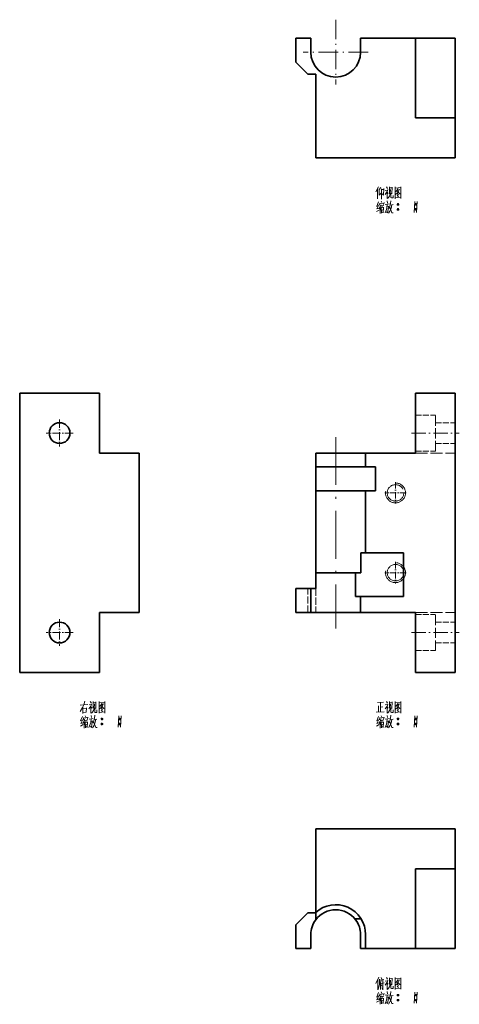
# Model space of a CAD drawing. Extents: x 121 to 426, y 30 to 286.
# Tile 1 of 2: x 121 to 231, y 30 to 277. Entities that reach past the tile are written whole.
import ezdxf

# ---------------------------------------------------------------- set-up
doc = ezdxf.new("R2010")
doc.units = 0
for name, pattern in [('DASHDOT', [18.5, 12, -3, 0.5, -3]), ('DASHED', [15, 12, -3]), ('DASHSPACE', [30, 12, -18])]:
    doc.linetypes.add(name, pattern=pattern)

msp = doc.modelspace()

# ---------------------------------------------------------------- linework, layer by layer
at = {"color": 7, "linetype": 'DASHDOT', "lineweight": 13, "ltscale": 0.40625}
for p, q in [((200, 277.13), (200, 260.88)), ((208.12, 269), (191.88, 269))]:
    msp.add_line(p, q, dxfattribs=at)
at = {"color": 7, "lineweight": 35, "ltscale": 0.15}
for p, q in [((190, 266.5), (190, 272.5)), ((195, 165), (195, 159)), ((210, 159), (210, 165)), ((205, 138.5), (205, 132.5)), ((190, 134.5), (190, 128.5)), ((193.75, 134.5), (193.75, 128.5)), ((190, 44.26), (190, 50.26))]:
    msp.add_line(p, q, dxfattribs=at)
at = {"color": 7, "lineweight": 35, "ltscale": 0.09375}
for p, q in [((193.75, 272.5), (190, 272.5)), ((193.75, 134.5), (190, 134.5)), ((193.75, 128.5), (190, 128.5)), ((193.75, 44.26), (190, 44.26))]:
    msp.add_line(p, q, dxfattribs=at)
at = {"color": 7, "lineweight": 35, "ltscale": 0.0875}
for p, q in [((193.75, 272.5), (193.75, 269)), ((206.25, 269), (206.25, 272.5)), ((195, 165), (195, 168.5)), ((207.5, 165), (207.5, 168.5)), ((193.75, 44.26), (193.75, 47.76)), ((206.25, 44.26), (206.25, 47.76)), ((207.5, 47.76), (207.5, 44.26))]:
    msp.add_line(p, q, dxfattribs=at)
at = {"color": 7, "lineweight": 35, "ltscale": 0.34375}
for p, q in [((220, 272.5), (206.25, 272.5)), ((220, 128.5), (206.25, 128.5))]:
    msp.add_line(p, q, dxfattribs=at)
at = {"color": 7, "lineweight": 35, "ltscale": 0.25}
for p, q in [((230, 272.5), (220, 272.5)), ((220, 252.5), (230, 252.5)), ((230, 242.5), (230, 252.5)), ((230, 183.5), (220, 183.5)), ((150.76, 168.5), (140.76, 168.5)), ((195, 138.5), (205, 138.5)), ((150.76, 128.5), (140.76, 128.5)), ((230, 113.5), (220, 113.5)), ((230, 74.26), (230, 64.26)), ((220, 64.26), (230, 64.26)), ((230, 44.26), (220, 44.26))]:
    msp.add_line(p, q, dxfattribs=at)
at = {"color": 7, "lineweight": 35}
for p, q in [((220, 272.5), (220, 252.5)), ((230, 252.5), (230, 272.5)), ((195, 242.5), (195, 263.5)), ((230, 242.5), (195, 242.5)), ((120.76, 183.5), (140.76, 183.5)), ((120.76, 113.5), (120.76, 183.5)), ((230, 113.5), (230, 183.5)), ((150.76, 128.5), (150.76, 168.5)), ((195, 138.5), (195, 159)), ((140.76, 113.5), (120.76, 113.5)), ((195, 74.26), (230, 74.26)), ((195, 53.35), (195, 74.26)), ((220, 64.26), (220, 44.26)), ((230, 44.26), (230, 64.26))]:
    msp.add_line(p, q, dxfattribs=at)
at = {"color": 7, "lineweight": 35, "ltscale": 0.106066}
for p, q in [((190, 266.5), (193, 263.5)), ((190, 50.26), (193, 53.26))]:
    msp.add_line(p, q, dxfattribs=at)
at = {"color": 7, "lineweight": 35, "ltscale": 0.05}
for p, q in [((193, 263.5), (195, 263.5)), ((195, 53.26), (193, 53.26))]:
    msp.add_line(p, q, dxfattribs=at)
at = {"color": 7, "lineweight": 35, "ltscale": 0.375}
for p, q in [((140.76, 168.5), (140.76, 183.5)), ((220, 168.5), (220, 183.5)), ((140.76, 128.5), (140.76, 113.5)), ((220, 128.5), (220, 113.5))]:
    msp.add_line(p, q, dxfattribs=at)
at = {"color": 7, "linetype": 'DASHED', "lineweight": 13, "ltscale": 0.125}
for p, q in [((220, 178), (225, 178)), ((225, 176.1), (230, 176.1)), ((225, 170.9), (230, 170.9)), ((220, 169), (225, 169)), ((220, 128), (225, 128)), ((225, 126.1), (230, 126.1)), ((220, 119), (225, 119)), ((225, 120.9), (230, 120.9))]:
    msp.add_line(p, q, dxfattribs=at)
at = {"color": 7, "linetype": 'DASHED', "lineweight": 13, "ltscale": 0.013772}
for p, q in [((225, 177.45), (225, 178)), ((225, 127.45), (225, 128))]:
    msp.add_line(p, q, dxfattribs=at)
at = {"color": 7, "linetype": 'DASHDOT', "lineweight": 13, "ltscale": 0.169}
for p, q in [((130.76, 176.88), (130.76, 170.12)), ((134.14, 173.5), (127.38, 173.5)), ((130.76, 126.88), (130.76, 120.12)), ((134.14, 123.5), (127.38, 123.5))]:
    msp.add_line(p, q, dxfattribs=at)
at = {"color": 7, "linetype": 'DASHED', "lineweight": 13, "ltscale": 0.211228}
for p, q in [((225, 169), (225, 177.45)), ((225, 119), (225, 127.45))]:
    msp.add_line(p, q, dxfattribs=at)
at = {"color": 7, "linetype": 'DASHDOT', "lineweight": 13, "ltscale": 0.3}
for p, q in [((219, 173.5), (231, 173.5)), ((219, 123.5), (231, 123.5))]:
    msp.add_line(p, q, dxfattribs=at)
at = {"color": 7, "linetype": 'DASHDOT', "lineweight": 13}
msp.add_line((200, 172.5), (200, 124.5), dxfattribs=at)
at = {"color": 7, "lineweight": 35, "ltscale": 0.3125}
for p, q in [((195, 168.5), (207.5, 168.5)), ((207.5, 168.5), (220, 168.5)), ((195, 165), (207.5, 165)), ((195, 159), (207.5, 159)), ((193.75, 128.5), (206.25, 128.5)), ((207.5, 44.26), (220, 44.26))]:
    msp.add_line(p, q, dxfattribs=at)
at = {"color": 7, "linetype": 'DASHED', "lineweight": 13, "ltscale": 0.25}
for p, q in [((220, 168.5), (230, 168.5)), ((220, 128.5), (230, 128.5))]:
    msp.add_line(p, q, dxfattribs=at)
at = {"color": 7, "lineweight": 35, "ltscale": 0.0625}
for p, q in [((207.5, 165), (210, 165)), ((207.5, 159), (210, 159))]:
    msp.add_line(p, q, dxfattribs=at)
at = {"color": 7, "linetype": 'DASHDOT', "lineweight": 13, "ltscale": 0.134355}
for p, q in [((215, 161.19), (215, 155.81)), ((217.69, 158.5), (212.31, 158.5)), ((215, 141.19), (215, 135.81)), ((217.69, 138.5), (212.31, 138.5))]:
    msp.add_line(p, q, dxfattribs=at)
at = {"color": 7, "lineweight": 35, "ltscale": 0.3875}
msp.add_line((207.5, 143.5), (207.5, 159), dxfattribs=at)
at = {"color": 7, "lineweight": 35, "ltscale": 0.028893}
msp.add_line((207.5, 143.5), (206.34, 143.5), dxfattribs=at)
at = {"color": 7, "lineweight": 35, "ltscale": 0.125}
msp.add_line((206.34, 138.5), (206.34, 143.5), dxfattribs=at)
at = {"color": 7, "lineweight": 35, "ltscale": 0.2375}
msp.add_line((207.5, 143.5), (217, 143.5), dxfattribs=at)
at = {"color": 7, "lineweight": 35, "ltscale": 0.275}
msp.add_line((217, 132.5), (217, 143.5), dxfattribs=at)
at = {"color": 7, "lineweight": 35, "ltscale": 0.1}
for p, q in [((195, 134.5), (195, 138.5)), ((206.25, 132.5), (206.25, 128.5))]:
    msp.add_line(p, q, dxfattribs=at)
at = {"color": 7, "lineweight": 35, "ltscale": 0.033607}
for p, q in [((206.34, 138.5), (205, 138.5)), ((206.34, 51.76), (205, 51.76))]:
    msp.add_line(p, q, dxfattribs=at)
at = {"color": 7, "linetype": 'DASHED', "lineweight": 13, "ltscale": 0.15}
for p, q in [((193, 128.5), (193, 134.5)), ((195, 134.5), (195, 128.5))]:
    msp.add_line(p, q, dxfattribs=at)
at = {"color": 7, "lineweight": 35, "ltscale": 0.03125}
for p, q in [((193.75, 134.5), (195, 134.5)), ((205, 132.5), (206.25, 132.5))]:
    msp.add_line(p, q, dxfattribs=at)
at = {"color": 7, "lineweight": 35, "ltscale": 0.26875}
msp.add_line((217, 132.5), (206.25, 132.5), dxfattribs=at)
at = {"color": 7, "lineweight": 35, "ltscale": 0.002254}
msp.add_line((195, 53.35), (195, 53.26), dxfattribs=at)
at = {"color": 7, "lineweight": 35, "ltscale": 0.04375}
msp.add_line((195, 51.51), (195, 53.26), dxfattribs=at)
at = {"color": 7, "lineweight": 35, "ltscale": 0.00625}
msp.add_line((205, 51.76), (205, 51.51), dxfattribs=at)
at = {"color": 7, "lineweight": 35, "ltscale": 0.031251}
msp.add_line((207.5, 44.26), (206.25, 44.26), dxfattribs=at)
at = {"color": 7, "lineweight": 13}
for points in [[(210.7, 235.26), (210.1, 233.96)], [(210.49, 232.21), (210.49, 233.44), (210.49, 234.7)], [(210.91, 234.56), (211.33, 235.08)], [(210.91, 234.7), (210.91, 233.12)], [(211.47, 234.73), (211.47, 233.44), (211.47, 232.11)], [(211.47, 234.52), (211.99, 234.59)], [(211.96, 233.12), (212.07, 234.84)], [(213.04, 234.56), (212.87, 234.07), (212.38, 233.33)], [(212.7, 235.22), (212.98, 234.8)], [(213.46, 235.19), (213.46, 233.51)], [(214.13, 235.01), (213.46, 234.94)], [(213.78, 234.59), (213.68, 233.54)], [(214.06, 233.44), (214.13, 235.12)], [(214.9, 235.22), (214.9, 233.75), (214.9, 232.25)], [(214.9, 235.19), (214.9, 233.79), (214.9, 232.39)], [(216.37, 235.05), (214.9, 234.91)], [(215.67, 234.77), (215.11, 233.96)], [(215.67, 234), (216.02, 234.63)], [(216.34, 232.42), (216.34, 233.79), (216.37, 235.19)], [(210.91, 233.12), (211.43, 233.65)], [(211.96, 233.12), (211.68, 233.47)], [(212.41, 234.35), (212.98, 234.42)], [(212.87, 234.07), (212.87, 232.28)], [(212.87, 233.89), (213.18, 233.58)], [(212.98, 232.28), (213.26, 232.56)], [(213.26, 232.56), (213.5, 232.91)], [(213.68, 233.54), (213.5, 232.91)], [(213.82, 232.56), (213.82, 233.65)], [(213.96, 232.46), (213.82, 232.56)], [(214.38, 232.46), (213.96, 232.46)], [(214.38, 233.09), (214.38, 232.46)], [(214.9, 232.49), (216.26, 232.6)], [(214.97, 233.3), (215.46, 233.72)], [(215.43, 234.21), (216.12, 233.47)], [(215.43, 233.12), (215.77, 232.74)], [(215.46, 234.42), (215.91, 234.49)], [(215.46, 233.72), (215.67, 234)], [(215.53, 233.51), (215.77, 233.23)], [(216.12, 233.47), (216.3, 233.51)], [(216.34, 232.32), (216.34, 232.42), (216.26, 232.6)], [(210.66, 230.46), (210.24, 230.32)], [(210.74, 231.48), (210.28, 230.39)], [(210.32, 229.69), (210.84, 229.87)], [(210.8, 230.71), (210.35, 229.69)], [(211.12, 230.18), (210.8, 229.69)], [(211.05, 231.16), (210.95, 230.6)], [(211.05, 231.02), (212.1, 231.16)], [(211.29, 230.74), (211.12, 230.18)], [(211.15, 230.25), (211.15, 228.54)], [(211.37, 230.46), (212.07, 230.57)], [(211.43, 231.65), (211.61, 231.27)], [(211.43, 230.04), (211.47, 228.64)], [(211.43, 229.94), (211.96, 230.01)], [(211.68, 230.5), (211.61, 229.94)], [(211.99, 230.11), (211.93, 228.71)], [(212.13, 231.27), (211.99, 230.81)], [(212.9, 230.88), (212.8, 229.97), (212.7, 229.55), (212.38, 228.68)], [(212.41, 230.81), (213.46, 230.95)], [(213.22, 230.39), (213.12, 229.55), (212.98, 228.71), (212.76, 228.99)], [(212.84, 230.22), (213.22, 230.29)], [(212.9, 231.72), (213.01, 231.16)], [(213.6, 230.39), (213.43, 229.83)], [(213.54, 230.15), (214.1, 228.71)], [(213.74, 231.02), (213.6, 230.39)], [(213.88, 229.76), (213.6, 229.13)], [(213.68, 230.64), (214.38, 230.78)], [(213.82, 231.76), (213.74, 231.02)], [(214.1, 230.71), (213.88, 229.76)], [(215.43, 230.85), (215.81, 230.85)], [(215.43, 229.59), (215.81, 229.59)], [(215.46, 230.95), (215.77, 230.95)], [(215.46, 230.71), (215.77, 230.71)], [(215.46, 229.69), (215.77, 229.69)], [(219.87, 231.58), (219.76, 230.18), (219.66, 228.78)], [(219.87, 230.85), (220.26, 230.85)], [(219.87, 229.59), (220.26, 229.59)], [(219.9, 230.95), (220.22, 230.95)], [(219.9, 230.71), (220.22, 230.71)], [(219.9, 229.69), (220.22, 229.69)], [(220.46, 231.58), (220.36, 230.18), (220.26, 228.78)], [(210.21, 229.03), (210.91, 229.41)], [(211.47, 229.38), (211.85, 229.45)], [(211.93, 228.89), (211.51, 228.82)], [(213.6, 229.13), (213.22, 228.61)], [(214.1, 228.71), (214.41, 228.71)], [(215.46, 229.45), (215.77, 229.45)], [(219.9, 229.45), (220.22, 229.45)], [(137.09, 106.32), (136.81, 105.35)], [(138.46, 106.22), (138.74, 105.8)], [(139.22, 106.18), (139.22, 104.5)], [(140.66, 106.22), (140.66, 104.75), (140.66, 103.25)], [(140.66, 106.18), (140.66, 104.79), (140.66, 103.39)], [(142.1, 103.42), (142.1, 104.79), (142.13, 106.18)], [(212.7, 106.22), (212.98, 105.8)], [(213.46, 106.18), (213.46, 104.5)], [(214.9, 106.22), (214.9, 104.75), (214.9, 103.25)], [(214.9, 106.18), (214.9, 104.79), (214.9, 103.39)], [(216.34, 103.42), (216.34, 104.79), (216.37, 106.18)], [(135.9, 103.74), (136.49, 104.68)], [(135.93, 105.28), (137.89, 105.49)], [(136.49, 104.68), (136.81, 105.35)], [(136.56, 104.75), (136.56, 103.18)], [(136.56, 104.43), (137.47, 104.54)], [(137.51, 104.64), (137.4, 103.56)], [(138.8, 105.56), (138.63, 105.07), (138.14, 104.33)], [(138.17, 105.35), (138.74, 105.42)], [(138.63, 105.07), (138.63, 103.28)], [(138.63, 104.89), (138.94, 104.57)], [(139.01, 103.56), (139.26, 103.91)], [(139.89, 106.01), (139.22, 105.94)], [(139.43, 104.54), (139.26, 103.91)], [(139.54, 105.59), (139.43, 104.54)], [(139.57, 103.56), (139.57, 104.64)], [(139.82, 104.43), (139.89, 106.11)], [(140.13, 104.08), (140.13, 103.46)], [(142.13, 106.04), (140.66, 105.9)], [(140.73, 104.29), (141.22, 104.71)], [(141.43, 105.76), (140.87, 104.96)], [(141.18, 105.21), (141.88, 104.47)], [(141.18, 104.12), (141.53, 103.74)], [(141.22, 105.42), (141.67, 105.49)], [(141.22, 104.71), (141.43, 105)], [(141.29, 104.5), (141.53, 104.22)], [(141.43, 105), (141.78, 105.62)], [(141.88, 104.47), (142.06, 104.5)], [(210.46, 105.94), (211.96, 106.01)], [(210.74, 105.14), (210.74, 103.56)], [(211.23, 105.94), (211.23, 104.79), (211.23, 103.6)], [(211.23, 104.82), (211.85, 104.89)], [(213.04, 105.56), (212.87, 105.07), (212.38, 104.33)], [(212.41, 105.35), (212.98, 105.42)], [(212.87, 105.07), (212.87, 103.28)], [(212.87, 104.89), (213.18, 104.57)], [(213.26, 103.56), (213.5, 103.91)], [(214.13, 106.01), (213.46, 105.94)], [(213.68, 104.54), (213.5, 103.91)], [(213.78, 105.59), (213.68, 104.54)], [(213.82, 103.56), (213.82, 104.64)], [(214.06, 104.43), (214.13, 106.11)], [(214.38, 104.08), (214.38, 103.46)], [(216.37, 106.04), (214.9, 105.9)], [(214.97, 104.29), (215.46, 104.71)], [(215.67, 105.76), (215.11, 104.96)], [(215.43, 105.21), (216.12, 104.47)], [(215.43, 104.12), (215.77, 103.74)], [(215.46, 105.42), (215.91, 105.49)], [(215.46, 104.71), (215.67, 105)], [(215.53, 104.5), (215.77, 104.22)], [(215.67, 105), (216.02, 105.62)], [(216.12, 104.47), (216.3, 104.5)], [(136.42, 101.46), (136, 101.32)], [(136.49, 102.47), (136.04, 101.39)], [(136.56, 101.71), (136.11, 100.69)], [(137.47, 103.56), (136.56, 103.46)], [(136.81, 102.16), (136.71, 101.6)], [(136.81, 102.02), (137.86, 102.16)], [(137.05, 101.74), (136.88, 101.18)], [(136.91, 101.25), (136.91, 99.54)], [(137.12, 101.46), (137.82, 101.57)], [(137.19, 102.65), (137.37, 102.26)], [(137.44, 101.5), (137.37, 100.93)], [(137.89, 102.26), (137.75, 101.81)], [(138.66, 101.88), (138.56, 100.97), (138.46, 100.55), (138.14, 99.68)], [(138.17, 101.81), (139.22, 101.95)], [(138.98, 101.39), (138.88, 100.55), (138.74, 99.71), (138.52, 99.99)], [(138.6, 101.22), (138.98, 101.29)], [(138.66, 102.72), (138.77, 102.16)], [(138.74, 103.28), (139.01, 103.56)], [(139.36, 101.39), (139.19, 100.83)], [(139.5, 102.02), (139.36, 101.39)], [(139.43, 101.64), (140.13, 101.78)], [(139.57, 102.75), (139.5, 102.02)], [(139.71, 103.46), (139.57, 103.56)], [(139.85, 101.71), (139.64, 100.76)], [(140.13, 103.46), (139.71, 103.46)], [(140.66, 103.49), (142.02, 103.6)], [(141.18, 101.85), (141.57, 101.85)], [(141.22, 101.95), (141.53, 101.95)], [(141.22, 101.71), (141.53, 101.71)], [(142.1, 103.32), (142.1, 103.42), (142.02, 103.6)], [(145.63, 102.58), (145.52, 101.18), (145.42, 99.78)], [(145.63, 101.85), (146.01, 101.85)], [(145.66, 101.95), (145.98, 101.95)], [(145.66, 101.71), (145.98, 101.71)], [(146.22, 102.58), (146.12, 101.18), (146.01, 99.78)], [(210.18, 103.53), (212.13, 103.63)], [(210.66, 101.46), (210.24, 101.32)], [(210.74, 102.47), (210.28, 101.39)], [(210.8, 101.71), (210.35, 100.69)], [(211.05, 102.16), (210.95, 101.6)], [(211.05, 102.02), (212.1, 102.16)], [(211.29, 101.74), (211.12, 101.18)], [(211.15, 101.25), (211.15, 99.54)], [(211.37, 101.46), (212.07, 101.57)], [(211.43, 102.65), (211.61, 102.26)], [(211.68, 101.5), (211.61, 100.93)], [(212.13, 102.26), (211.99, 101.81)], [(212.9, 101.88), (212.8, 100.97), (212.7, 100.55), (212.38, 99.68)], [(212.41, 101.81), (213.46, 101.95)], [(213.22, 101.39), (213.12, 100.55), (212.98, 99.71), (212.76, 99.99)], [(212.84, 101.22), (213.22, 101.29)], [(212.9, 102.72), (213.01, 102.16)], [(212.98, 103.28), (213.26, 103.56)], [(213.6, 101.39), (213.43, 100.83)], [(213.74, 102.02), (213.6, 101.39)], [(213.68, 101.64), (214.38, 101.78)], [(213.82, 102.75), (213.74, 102.02)], [(213.96, 103.46), (213.82, 103.56)], [(214.1, 101.71), (213.88, 100.76)], [(214.38, 103.46), (213.96, 103.46)], [(214.9, 103.49), (216.26, 103.6)], [(215.43, 101.85), (215.81, 101.85)], [(215.46, 101.95), (215.77, 101.95)], [(215.46, 101.71), (215.77, 101.71)], [(216.34, 103.32), (216.34, 103.42), (216.26, 103.6)], [(219.87, 102.58), (219.76, 101.18), (219.66, 99.78)], [(219.87, 101.85), (220.26, 101.85)], [(219.9, 101.95), (220.22, 101.95)], [(219.9, 101.71), (220.22, 101.71)], [(220.46, 102.58), (220.36, 101.18), (220.26, 99.78)], [(135.97, 100.03), (136.67, 100.41)], [(136.07, 100.69), (136.6, 100.86)], [(136.88, 101.18), (136.56, 100.69)], [(137.19, 101.04), (137.23, 99.64)], [(137.19, 100.93), (137.72, 101)], [(137.23, 100.38), (137.61, 100.44)], [(137.68, 99.89), (137.26, 99.82)], [(137.75, 101.11), (137.68, 99.71)], [(139.36, 100.13), (138.98, 99.61)], [(139.29, 101.14), (139.85, 99.71)], [(139.64, 100.76), (139.36, 100.13)], [(139.85, 99.71), (140.17, 99.71)], [(141.18, 100.58), (141.57, 100.58)], [(141.22, 100.69), (141.53, 100.69)], [(141.22, 100.44), (141.53, 100.44)], [(145.63, 100.58), (146.01, 100.58)], [(145.66, 100.69), (145.98, 100.69)], [(145.66, 100.44), (145.98, 100.44)], [(210.21, 100.03), (210.91, 100.41)], [(210.32, 100.69), (210.84, 100.86)], [(211.12, 101.18), (210.8, 100.69)], [(211.43, 101.04), (211.47, 99.64)], [(211.43, 100.93), (211.96, 101)], [(211.47, 100.38), (211.85, 100.44)], [(211.93, 99.89), (211.51, 99.82)], [(211.99, 101.11), (211.93, 99.71)], [(213.6, 100.13), (213.22, 99.61)], [(213.54, 101.14), (214.1, 99.71)], [(213.88, 100.76), (213.6, 100.13)], [(214.1, 99.71), (214.41, 99.71)], [(215.43, 100.58), (215.81, 100.58)], [(215.46, 100.69), (215.77, 100.69)], [(215.46, 100.44), (215.77, 100.44)], [(219.87, 100.58), (220.26, 100.58)], [(219.9, 100.69), (220.22, 100.69)], [(219.9, 100.44), (220.22, 100.44)], [(210.8, 37.09), (210.1, 35.48)], [(211.37, 37.05), (211.57, 36.56)], [(210.56, 36.42), (210.56, 35.2), (210.56, 33.94)], [(210.84, 34.67), (210.66, 34.04)], [(210.95, 35.3), (210.84, 34.67)], [(210.98, 36.6), (210.95, 35.3)], [(210.98, 36.35), (212.1, 36.53)], [(211.26, 35.72), (211.01, 35.27)], [(211.37, 36.25), (211.26, 35.72)], [(211.26, 35.72), (211.26, 33.97)], [(211.37, 35.55), (212.17, 35.69)], [(211.43, 35.3), (211.57, 34.88)], [(211.82, 36.35), (211.82, 35.16), (211.82, 33.94)], [(213.04, 36.32), (212.87, 35.83), (212.38, 35.09)], [(212.41, 36.11), (212.98, 36.18)], [(212.7, 36.98), (212.98, 36.56)], [(212.87, 35.83), (212.87, 34.04)], [(212.87, 35.65), (213.18, 35.34)], [(213.26, 34.32), (213.5, 34.67)], [(213.46, 36.95), (213.46, 35.27)], [(214.13, 36.77), (213.46, 36.7)], [(213.68, 35.3), (213.5, 34.67)], [(213.78, 36.35), (213.68, 35.3)], [(213.82, 34.32), (213.82, 35.41)], [(214.06, 35.2), (214.13, 36.88)], [(214.38, 34.85), (214.38, 34.22)], [(214.9, 36.98), (214.9, 35.51), (214.9, 34.01)], [(214.9, 36.95), (214.9, 35.55), (214.9, 34.15)], [(216.37, 36.81), (214.9, 36.67)], [(214.97, 35.06), (215.46, 35.48)], [(215.67, 36.53), (215.11, 35.72)], [(215.43, 35.97), (216.12, 35.23)], [(215.43, 34.88), (215.77, 34.5)], [(215.46, 36.18), (215.91, 36.25)], [(215.46, 35.48), (215.67, 35.76)], [(215.53, 35.27), (215.77, 34.99)], [(215.67, 35.76), (216.02, 36.39)], [(216.12, 35.23), (216.3, 35.27)], [(216.34, 34.18), (216.34, 35.55), (216.37, 36.95)], [(210.66, 32.22), (210.24, 32.08)], [(210.74, 33.24), (210.28, 32.15)], [(210.8, 32.47), (210.35, 31.45)], [(211.05, 32.92), (210.95, 32.36)], [(211.05, 32.78), (212.1, 32.92)], [(211.29, 32.5), (211.12, 31.94)], [(211.37, 32.22), (212.07, 32.33)], [(211.43, 33.41), (211.61, 33.03)], [(211.82, 33.94), (211.54, 34.39)], [(211.68, 32.26), (211.61, 31.7)], [(212.13, 33.03), (211.99, 32.57)], [(212.9, 32.64), (212.8, 31.73), (212.7, 31.31), (212.38, 30.44)], [(212.41, 32.57), (213.46, 32.71)], [(213.22, 32.15), (213.12, 31.31), (212.98, 30.47), (212.76, 30.75)], [(212.9, 33.48), (213.01, 32.92)], [(212.98, 34.04), (213.26, 34.32)], [(213.6, 32.15), (213.43, 31.59)], [(213.74, 32.78), (213.6, 32.15)], [(213.68, 32.4), (214.38, 32.54)], [(213.82, 33.52), (213.74, 32.78)], [(213.96, 34.22), (213.82, 34.32)], [(214.1, 32.47), (213.88, 31.52)], [(214.38, 34.22), (213.96, 34.22)], [(214.9, 34.25), (216.26, 34.36)], [(215.43, 32.61), (215.81, 32.61)], [(215.46, 32.71), (215.77, 32.71)], [(215.46, 32.47), (215.77, 32.47)], [(216.34, 34.08), (216.34, 34.18), (216.26, 34.36)], [(219.87, 33.34), (219.76, 31.94), (219.66, 30.54)], [(219.87, 32.61), (220.26, 32.61)], [(219.9, 32.71), (220.22, 32.71)], [(219.9, 32.47), (220.22, 32.47)], [(220.46, 33.34), (220.36, 31.94), (220.26, 30.54)], [(210.21, 30.79), (210.91, 31.17)], [(210.32, 31.45), (210.84, 31.63)], [(211.12, 31.94), (210.8, 31.45)], [(211.15, 32.01), (211.15, 30.3)], [(211.43, 31.8), (211.47, 30.4)], [(211.43, 31.7), (211.96, 31.77)], [(211.47, 31.14), (211.85, 31.21)], [(211.93, 30.65), (211.51, 30.58)], [(211.99, 31.87), (211.93, 30.47)], [(212.84, 31.98), (213.22, 32.05)], [(213.6, 30.89), (213.22, 30.37)], [(213.54, 31.91), (214.1, 30.47)], [(213.88, 31.52), (213.6, 30.89)], [(214.1, 30.47), (214.41, 30.47)], [(215.43, 31.35), (215.81, 31.35)], [(215.46, 31.45), (215.77, 31.45)], [(215.46, 31.21), (215.77, 31.21)], [(219.87, 31.35), (220.26, 31.35)], [(219.9, 31.45), (220.22, 31.45)], [(219.9, 31.21), (220.22, 31.21)]]:
    msp.add_lwpolyline(points, dxfattribs=at)
for points in [[(215.53, 230.64), (215.71, 230.64), (215.81, 230.74), (215.81, 230.92), (215.71, 231.02), (215.53, 231.02), (215.43, 230.92), (215.43, 230.74)], [(215.53, 229.38), (215.71, 229.38), (215.81, 229.48), (215.81, 229.66), (215.71, 229.76), (215.53, 229.76), (215.43, 229.66), (215.43, 229.48)], [(219.98, 230.64), (220.15, 230.64), (220.26, 230.74), (220.26, 230.92), (220.15, 231.02), (219.98, 231.02), (219.87, 230.92), (219.87, 230.74)], [(219.98, 229.38), (220.15, 229.38), (220.26, 229.48), (220.26, 229.66), (220.15, 229.76), (219.98, 229.76), (219.87, 229.66), (219.87, 229.48)], [(141.29, 101.64), (141.46, 101.64), (141.57, 101.74), (141.57, 101.92), (141.46, 102.02), (141.29, 102.02), (141.18, 101.92), (141.18, 101.74)], [(145.74, 101.64), (145.91, 101.64), (146.01, 101.74), (146.01, 101.92), (145.91, 102.02), (145.74, 102.02), (145.63, 101.92), (145.63, 101.74)], [(215.53, 101.64), (215.71, 101.64), (215.81, 101.74), (215.81, 101.92), (215.71, 102.02), (215.53, 102.02), (215.43, 101.92), (215.43, 101.74)], [(219.98, 101.64), (220.15, 101.64), (220.26, 101.74), (220.26, 101.92), (220.15, 102.02), (219.98, 102.02), (219.87, 101.92), (219.87, 101.74)], [(141.29, 100.38), (141.46, 100.38), (141.57, 100.48), (141.57, 100.65), (141.46, 100.76), (141.29, 100.76), (141.18, 100.65), (141.18, 100.48)], [(145.74, 100.38), (145.91, 100.38), (146.01, 100.48), (146.01, 100.65), (145.91, 100.76), (145.74, 100.76), (145.63, 100.65), (145.63, 100.48)], [(215.53, 100.38), (215.71, 100.38), (215.81, 100.48), (215.81, 100.65), (215.71, 100.76), (215.53, 100.76), (215.43, 100.65), (215.43, 100.48)], [(219.98, 100.38), (220.15, 100.38), (220.26, 100.48), (220.26, 100.65), (220.15, 100.76), (219.98, 100.76), (219.87, 100.65), (219.87, 100.48)], [(215.53, 32.4), (215.71, 32.4), (215.81, 32.5), (215.81, 32.68), (215.71, 32.78), (215.53, 32.78), (215.43, 32.68), (215.43, 32.5)], [(219.98, 32.4), (220.15, 32.4), (220.26, 32.5), (220.26, 32.68), (220.15, 32.78), (219.98, 32.78), (219.87, 32.68), (219.87, 32.5)], [(215.53, 31.14), (215.71, 31.14), (215.81, 31.24), (215.81, 31.42), (215.71, 31.52), (215.53, 31.52), (215.43, 31.42), (215.43, 31.24)], [(219.98, 31.14), (220.15, 31.14), (220.26, 31.24), (220.26, 31.42), (220.15, 31.52), (219.98, 31.52), (219.87, 31.42), (219.87, 31.24)]]:
    msp.add_lwpolyline(points, close=True, dxfattribs=at)
at = {"color": 7, "lineweight": 35}
for centre in [(130.76, 173.5), (130.76, 123.5)]:
    msp.add_circle(centre, 2.6, dxfattribs=at)
at = {"color": 7, "linetype": 'DASHED', "lineweight": 13}
for centre in [(215, 158.5), (215, 138.5)]:
    msp.add_circle(centre, 2.07, dxfattribs=at)
at = {"color": 7, "lineweight": 35}
for centre, radius, start, end in [((200, 269), 6.25, 180, 0), ((200, 47.76), 7.5, 0, 131.8103), ((200, 47.76), 6.25, 36.8699, 143.1301), ((200, 47.76), 6.25, 143.1301, 180), ((200, 47.76), 6.25, 360, 36.8699)]:
    msp.add_arc(centre, radius, start, end, dxfattribs=at)
at = {"color": 7, "linetype": 'DASHSPACE', "lineweight": 13}
for centre in [(215, 158.5), (215, 138.5)]:
    msp.add_arc(centre, 2.5, 170, 100, dxfattribs=at)

doc.saveas('drawing.dxf')
